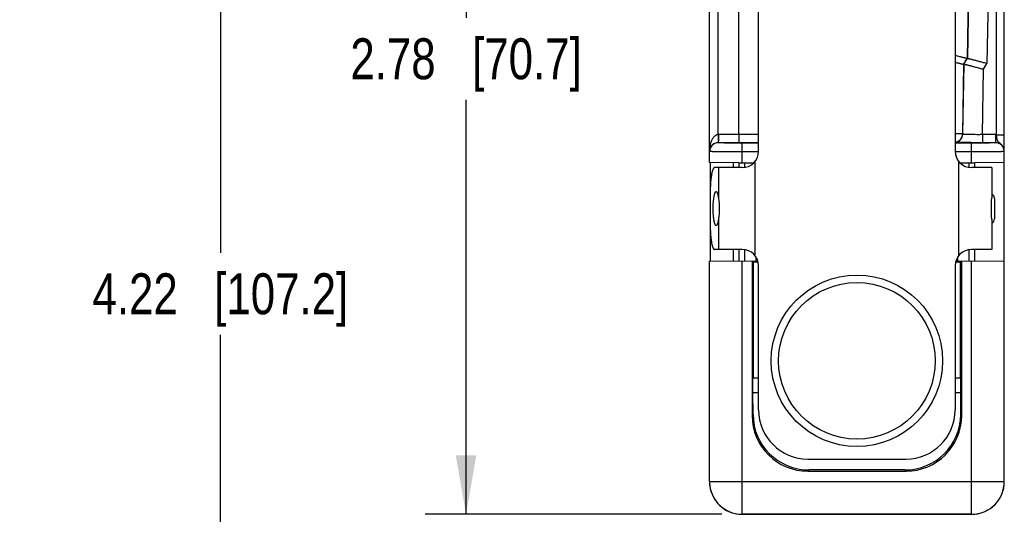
# Model space of a CAD drawing. Header units: inches. Extents: x 0 to 22, y 0 to 17.
# Tile 25 of 28: x 13 to 16, y 12.9 to 14.4. Entities that reach past the tile are written whole.
import ezdxf

# ---------------------------------------------------------------- set-up
doc = ezdxf.new("R2010")
doc.units = ezdxf.units.IN
doc.header["$LTSCALE"] = 1.21
doc.header["$MEASUREMENT"] = 0
doc.layers.get('0').update_dxf_attribs({"linetype": 'CONTINUOUS'})
for name, color, linetype in [('02___PRT_ALL_AXES', 7, 'CONTINUOUS'), ('DIMENSIONS', 7, 'CONTINUOUS'), ('FEATURES', 7, 'CONTINUOUS')]:
    doc.layers.add(name, color=color, linetype=linetype)
doc.styles.get("Standard").update_dxf_attribs({"font": 'txt', "width": 0.8})
doc.dimstyles.new('DIMSTYLE_1', dxfattribs={"dimtxt": 0.125, "dimasz": 0.18, "dimexe": 0.125, "dimexo": 0.0625, "dimgap": 0.0625, "dimtad": 0, "dimtih": 1, "dimtoh": 1, "dimzin": 4, "dimdsep": 46, "dimtxsty": 'STANDARD', "dimblk": '_FILLED', "dimblk1": '_FILLED', "dimblk2": '_FILLED', "dimcen": 0.09, "dimadec": 0, "dimazin": 0, "dimtp": 0.001, "dimtm": 0.001, "dimtfac": 1, "dimtofl": 0, "dimtmove": 0, "dimatfit": 3, "dimldrblk": '_FILLED', "dimfxl": 1, "dimtolj": 1, "dimtzin": 4, "dimarcsym": 0})

# ---------------------------------------------------------------- blocks, each defined once
blk = doc.blocks.new('_FILLED')
at = {"color": 0, "linetype": 'BYBLOCK'}
blk.add_solid([(0, 0), (-1, 0.174), (-1, -0.174)], dxfattribs=at)
blk = doc.blocks.new('*D17')
at = {"layer": 'DIMENSIONS', "color": 2, "linetype": 'CONTINUOUS'}
for p, q in [((15.1241, 15.7217), (13.4781, 15.7217)), ((13.6031, 15.7217), (13.6031, 13.7375)), ((13.6031, 11.5032), (13.6031, 13.4875)), ((15.5626, 11.5032), (13.4781, 11.5032))]:
    blk.add_line(p, q, dxfattribs=at)
at = {"layer": 'DIMENSIONS', "color": 2, "linetype": 'CONTINUOUS', "xscale": 0.18, "yscale": 0.18, "zscale": 0.18}
for p, rotation in [((13.6031, 15.7217), 90), ((13.6031, 11.5032), 270)]:
    blk.add_blockref('_FILLED', p, dxfattribs=dict(at, rotation=rotation))
at = {"layer": 'DIMENSIONS', "color": 2, "linetype": 'CONTINUOUS', "insert": (13.6031, 13.675), "char_height": 0.125, "width": 1.225, "attachment_point": 2, "line_spacing_factor": 0.9}
blk.add_mtext('4.22{\\Ftxt.shx;\\W1.000000;\\H0.125000; }[107.2]', dxfattribs=at)
blk = doc.blocks.new('*D18')
at = {"layer": 'DIMENSIONS', "color": 2, "linetype": 'CONTINUOUS'}
for p, q in [((15.1241, 15.7217), (14.2281, 15.7217)), ((14.3531, 15.7217), (14.3531, 14.4553)), ((14.3531, 12.939), (14.3531, 14.2053)), ((15.1338, 12.939), (14.2281, 12.939))]:
    blk.add_line(p, q, dxfattribs=at)
at = {"layer": 'DIMENSIONS', "color": 2, "linetype": 'CONTINUOUS', "xscale": 0.18, "yscale": 0.18, "zscale": 0.18}
for p, rotation in [((14.3531, 15.7217), 90), ((14.3531, 12.939), 270)]:
    blk.add_blockref('_FILLED', p, dxfattribs=dict(at, rotation=rotation))
at = {"layer": 'DIMENSIONS', "color": 2, "linetype": 'CONTINUOUS', "insert": (14.3531, 14.3928), "char_height": 0.125, "width": 1.125, "attachment_point": 2, "line_spacing_factor": 0.9}
blk.add_mtext('2.78{\\Ftxt.shx;\\W1.000000;\\H0.125000; }[70.7]', dxfattribs=at)

msp = doc.modelspace()

# ---------------------------------------------------------------- linework, layer by layer
at = {"color": 7, "linetype": 'CONTINUOUS'}
for p, q in [((15.9726, 14.0984), (15.9726, 15.7217)), ((15.0963, 14.0135), (15.0963, 15.6947)), ((15.9963, 14.0469), (15.9963, 15.6981)), ((15.123, 14.0985), (15.123, 15.648)), ((15.1863, 14.0985), (15.1863, 15.648)), ((15.9059, 15.6579), (15.8828, 14.3312)), ((15.9064, 15.648), (15.8834, 14.3317)), ((15.9664, 15.648), (15.9431, 14.3162)), ((15.8725, 14.3134), (15.8688, 14.1006)), ((15.8694, 14.1), (15.8731, 14.3138)), ((15.8725, 14.3134), (15.8828, 14.3312)), ((15.8731, 14.3138), (15.8725, 14.3134)), ((15.8731, 14.3138), (15.8834, 14.3317)), ((15.8834, 14.3317), (15.8828, 14.3312)), ((15.9328, 14.2983), (15.9431, 14.3162)), ((15.9293, 14.0985), (15.9328, 14.2983)), ((15.123, 14.0985), (15.1231, 14.0771)), ((15.1863, 14.0985), (15.1235, 14.0985)), ((15.1863, 14.0985), (15.186, 14.0739)), ((15.2463, 14.0985), (15.1863, 14.0985)), ((15.8688, 14.1006), (15.8463, 14.1009)), ((15.8694, 14.1), (15.8688, 14.1006)), ((15.9293, 14.0985), (15.9293, 14.0739)), ((15.9693, 14.0985), (15.9293, 14.0985)), ((15.9693, 14.0985), (15.9693, 14.0739)), ((15.1233, 14.0739), (15.1233, 14.074)), ((15.1862, 14.0739), (15.1233, 14.074)), ((15.2463, 14.0739), (15.1862, 14.0739)), ((15.1963, 14.0127), (15.1963, 14.0726)), ((15.2463, 14.0726), (15.1963, 14.0726)), ((15.8963, 14.0726), (15.8463, 14.0726)), ((15.8963, 14.0127), (15.8963, 14.0726)), ((15.9693, 14.0739), (15.9293, 14.0739)), ((15.2463, 14.0461), (15.1963, 14.0461)), ((15.8963, 14.0461), (15.8463, 14.0461)), ((15.9963, 13.039), (15.9963, 14.0469)), ((15.1863, 14.0127), (15.0963, 14.0135)), ((15.1863, 14.0127), (15.1863, 13.9977)), ((15.1863, 14.0127), (15.232, 14.0127)), ((15.2033, 14.0127), (15.2033, 13.9982)), ((15.8606, 14.0127), (15.9063, 14.0127)), ((15.8893, 13.9982), (15.8893, 14.0127)), ((15.9963, 14.0135), (15.9063, 14.0127)), ((15.9063, 13.9977), (15.9063, 14.0127)), ((15.9663, 13.9039), (15.9663, 13.8415)), ((15.1863, 13.7477), (15.1863, 13.7127)), ((15.2033, 13.7472), (15.2033, 13.7129)), ((15.8893, 13.7129), (15.8893, 13.7472)), ((15.9063, 13.7127), (15.9063, 13.7477)), ((15.0963, 13.7119), (15.2277, 13.7131)), ((15.0963, 13.039), (15.0963, 13.7119)), ((15.1963, 12.9389), (15.1963, 13.7128)), ((15.2263, 13.7131), (15.2263, 13.2407)), ((15.2277, 13.7131), (15.2277, 13.7113)), ((15.2277, 13.7113), (15.2298, 13.7091)), ((15.2382, 13.7113), (15.2277, 13.7113)), ((15.2298, 13.7091), (15.2298, 13.3557)), ((15.2449, 13.7091), (15.2298, 13.7091)), ((15.2382, 13.7249), (15.2382, 13.7113)), ((15.8627, 13.7091), (15.8476, 13.7091)), ((15.8543, 13.7113), (15.8543, 13.7249)), ((15.8648, 13.7113), (15.8543, 13.7113)), ((15.8648, 13.7113), (15.8627, 13.7091)), ((15.8627, 13.3557), (15.8627, 13.7091)), ((15.8648, 13.7131), (15.8648, 13.7113)), ((15.8648, 13.7131), (15.9963, 13.7119)), ((15.8663, 13.2407), (15.8663, 13.7131)), ((15.8963, 12.9388), (15.8963, 13.7128)), ((15.2463, 13.2577), (15.2463, 13.6977)), ((15.8463, 13.6977), (15.8463, 13.2577)), ((15.2298, 13.3557), (15.229, 13.3548)), ((15.229, 13.3107), (15.229, 13.3548)), ((15.2463, 13.3548), (15.229, 13.3548)), ((15.2298, 13.3557), (15.2463, 13.3557)), ((15.8463, 13.3557), (15.8627, 13.3557)), ((15.8636, 13.3548), (15.8463, 13.3548)), ((15.8627, 13.3557), (15.8636, 13.3548)), ((15.8636, 13.3107), (15.8636, 13.3548)), ((15.2292, 13.2436), (15.229, 13.3107)), ((15.229, 13.3107), (15.2463, 13.3107)), ((15.8463, 13.3107), (15.8636, 13.3107)), ((15.8633, 13.2436), (15.8636, 13.3107)), ((15.2263, 13.2407), (15.2292, 13.2436)), ((15.8633, 13.2436), (15.8663, 13.2407)), ((15.3963, 13.1077), (15.6963, 13.1077)), ((15.3962, 13.0707), (15.3998, 13.0743)), ((15.3962, 13.0707), (15.6963, 13.0707)), ((15.6927, 13.0743), (15.3998, 13.0743)), ((15.6927, 13.0743), (15.6963, 13.0707)), ((15.0963, 13.039), (15.9963, 13.039)), ((15.8963, 12.939), (15.1963, 12.939)), ((15.1963, 12.9389), (15.8963, 12.9388))]:
    msp.add_line(p, q, dxfattribs=at)
at = {"color": 3, "linetype": 'CONTINUOUS'}
for p, q in [((15.0988, 14.0135), (15.0988, 13.936)), ((15.1688, 14.0129), (15.1688, 13.9977)), ((15.0988, 13.8094), (15.0988, 13.7119)), ((15.1688, 13.7477), (15.1688, 13.7126))]:
    msp.add_line(p, q, dxfattribs=at)
at = {"color": 7, "linetype": 'CONTINUOUS'}
for radius in [0.2617, 0.2391]:
    msp.add_circle((15.5463, 13.4077), radius, dxfattribs=at)
for centre, radius, start, end in [((15.1235, 14.0465), 0.052, 89.9913, 90.4914), ((15.8438, 14.101), 0.025, 275.7471, 358.9683), ((15.8444, 14.1004), 0.025, 274.3602, 358.9635), ((15.9693, 14.0465), 0.052, 86.2735, 90.0003), ((15.1233, 14.0469), 0.027, 89.9953, 179.9953), ((15.9692, 14.0469), 0.027, 359.9675, 89.9673), ((15.9693, 14.0469), 0.027, 0.0047, 90.0047), ((15.1916, 14.0478), 0.0954, 177.7186, 179.9968), ((15.9513, 13.9039), 0.015, 0, 64.6052), ((15.9513, 13.8415), 0.015, 295.3948, 360), ((15.3963, 13.2577), 0.15, 180, 270), ((15.6963, 13.2577), 0.15, 270, 360), ((15.1961, 13.039), 0.0998, 180.0059, 184.1781), ((15.1963, 13.0389), 0.1, 179.998, 269.9874), ((15.1965, 13.039), 0.1002, 184.1765, 184.4367), ((15.1966, 13.039), 0.1004, 184.4377, 188.4481), ((15.1966, 13.039), 0.1003, 188.4484, 188.6859), ((15.1963, 13.039), 0.1, 188.6836, 192.9144), ((15.1963, 13.039), 0.1, 192.9292, 270.0034), ((15.8963, 13.039), 0.1, 269.9957, 359.9944), ((15.8963, 13.0388), 0.1, 269.9945, 0.005)]:
    msp.add_arc(centre, radius, start, end, dxfattribs=at)
for centre, major_axis, ratio, start_param, end_param in [((15.2382, 13.7108), (0.03, 0), 0.017455, 1.364237, 1.570796), ((15.8543, 13.7108), (0.03, 0), 0.017455, 1.570796, 1.777356), ((15.3963, 13.2407), (0.1202, 0.1202), 0.999695, -3.926839, -2.356347), ((15.3992, 13.2437), (0.1586, -0.0615), 0.99509, -2.769678, -1.199187), ((15.6933, 13.2437), (0.1586, 0.0615), 0.99509, -1.942406, -0.371914), ((15.6962, 13.2407), (0.1202, -0.1202), 0.999695, -0.785246, 0.785246)]:
    msp.add_ellipse(centre, major_axis=major_axis, ratio=ratio, start_param=start_param, end_param=end_param, dxfattribs=at)
for points, knots in [([(15.8828, 14.3312), (15.8828, 14.3312), (15.8827, 14.3312), (15.8827, 14.3312), (15.8825, 14.3312), (15.8823, 14.3313), (15.882, 14.3313), (15.8816, 14.3314), (15.8811, 14.3315), (15.8806, 14.3316), (15.8797, 14.3318), (15.8784, 14.3321), (15.8766, 14.3325), (15.8746, 14.333), (15.8723, 14.3336), (15.8698, 14.3342), (15.867, 14.3349), (15.864, 14.3357), (15.8596, 14.3369), (15.8536, 14.3384), (15.8488, 14.3397), (15.8463, 14.3404)], [0, 0, 0, 0, 0.000823, 0.002131, 0.006318, 0.012644, 0.021115, 0.031724, 0.04446, 0.05931, 0.076258, 0.116322, 0.164358, 0.220063, 0.283121, 0.353139, 0.429685, 0.512326, 0.600608, 0.792074, 1, 1, 1, 1]), ([(15.8463, 14.3198), (15.8481, 14.3193), (15.8517, 14.3184), (15.856, 14.3172), (15.8592, 14.3164), (15.8613, 14.3159), (15.8633, 14.3154), (15.8651, 14.3149), (15.8667, 14.3145), (15.8682, 14.3142), (15.8694, 14.3139), (15.8703, 14.3137), (15.8709, 14.3136), (15.8713, 14.3135), (15.8716, 14.3135), (15.8719, 14.3134), (15.8721, 14.3134), (15.8723, 14.3134), (15.8724, 14.3134), (15.8725, 14.3134), (15.8725, 14.3134)], [0, 0, 0, 0, 0.214517, 0.408613, 0.497062, 0.579321, 0.655047, 0.723906, 0.785623, 0.839958, 0.886671, 0.925525, 0.941945, 0.956344, 0.968712, 0.979039, 0.98732, 0.993553, 0.997751, 1, 1, 1, 1]), ([(15.8731, 14.3138), (15.8731, 14.3138), (15.8732, 14.3139), (15.8732, 14.3139), (15.8733, 14.3138), (15.8735, 14.3138), (15.8737, 14.3138), (15.874, 14.3138), (15.8745, 14.3137), (15.8752, 14.3135), (15.876, 14.3133), (15.877, 14.3131), (15.8781, 14.3128), (15.8794, 14.3126), (15.8813, 14.3121), (15.8839, 14.3114), (15.8875, 14.3105), (15.8914, 14.3095), (15.8958, 14.3084), (15.9004, 14.3071), (15.9054, 14.3058), (15.9124, 14.3039), (15.9216, 14.3014), (15.929, 14.2994), (15.9328, 14.2983)], [0, 0, 0, 0, 0.000745, 0.00205, 0.003945, 0.006438, 0.00953, 0.013219, 0.022386, 0.03392, 0.047801, 0.063986, 0.082418, 0.103039, 0.125793, 0.17746, 0.23684, 0.303279, 0.376107, 0.454571, 0.537899, 0.625321, 0.809374, 1, 1, 1, 1]), ([(15.8834, 14.3317), (15.8834, 14.3317), (15.8835, 14.3317), (15.8835, 14.3317), (15.8837, 14.3317), (15.8838, 14.3317), (15.884, 14.3317), (15.8843, 14.3316), (15.8848, 14.3315), (15.8855, 14.3314), (15.8864, 14.3312), (15.8873, 14.331), (15.8884, 14.3307), (15.8897, 14.3304), (15.8916, 14.3299), (15.8942, 14.3293), (15.8978, 14.3284), (15.9017, 14.3274), (15.9061, 14.3262), (15.9107, 14.325), (15.9157, 14.3237), (15.9227, 14.3218), (15.9319, 14.3193), (15.9393, 14.3172), (15.9431, 14.3162)], [0, 0, 0, 0, 0.000745, 0.00205, 0.003945, 0.006438, 0.00953, 0.013219, 0.022386, 0.03392, 0.047801, 0.063986, 0.082418, 0.103039, 0.125793, 0.17746, 0.23684, 0.303279, 0.376107, 0.454571, 0.537899, 0.625321, 0.809374, 1, 1, 1, 1]), ([(15.123, 14.0985), (15.1217, 14.0985), (15.1197, 14.0982), (15.1172, 14.0973), (15.1155, 14.0964), (15.1139, 14.0954), (15.1119, 14.0939), (15.1096, 14.0917), (15.1073, 14.0888), (15.1053, 14.0858), (15.1036, 14.0826), (15.1016, 14.0782), (15.0996, 14.0726), (15.0979, 14.0657), (15.0968, 14.0587), (15.0964, 14.054), (15.0963, 14.0516)], [0, 0, 0, 0, 0.067899, 0.101583, 0.134832, 0.167751, 0.200321, 0.264457, 0.327681, 0.390197, 0.452206, 0.513815, 0.636166, 0.757804, 0.879016, 1, 1, 1, 1]), ([(15.1235, 14.0985), (15.1235, 14.0974), (15.1235, 14.0953), (15.1235, 14.0921), (15.1235, 14.0891), (15.1235, 14.0862), (15.1234, 14.0835), (15.1234, 14.0811), (15.1233, 14.079), (15.1232, 14.0777), (15.1231, 14.0771)], [0, 0, 0, 0, 0.151458, 0.300519, 0.444144, 0.579661, 0.704971, 0.818059, 0.91702, 1, 1, 1, 1]), ([(15.9293, 14.0985), (15.9255, 14.0985), (15.9179, 14.0984), (15.9086, 14.0985), (15.9014, 14.0985), (15.8964, 14.0986), (15.8917, 14.0987), (15.8874, 14.0987), (15.8835, 14.0989), (15.88, 14.099), (15.8769, 14.0991), (15.8747, 14.0992), (15.8732, 14.0993), (15.8722, 14.0994), (15.8714, 14.0995), (15.8707, 14.0996), (15.8702, 14.0997), (15.8698, 14.0998), (15.8695, 14.0998), (15.8694, 14.0999), (15.8694, 14.0999), (15.8694, 14.1)], [0, 0, 0, 0, 0.192766, 0.378345, 0.466235, 0.549735, 0.628046, 0.700436, 0.76621, 0.824767, 0.875541, 0.918078, 0.936132, 0.951983, 0.965607, 0.976977, 0.986072, 0.992892, 0.997471, 0.998963, 1, 1, 1, 1]), ([(15.9726, 14.0984), (15.9742, 14.0984), (15.9772, 14.0984), (15.9809, 14.0984), (15.9837, 14.0984), (15.9857, 14.0983), (15.9876, 14.0983), (15.9893, 14.0983), (15.9908, 14.0982), (15.9922, 14.0982), (15.9934, 14.0982), (15.9943, 14.0982), (15.9949, 14.0981), (15.9952, 14.0981), (15.9955, 14.0981), (15.9958, 14.0981), (15.996, 14.098), (15.9961, 14.098), (15.9962, 14.098), (15.9963, 14.098), (15.9963, 14.098), (15.9963, 14.098)], [0, 0, 0, 0, 0.194547, 0.382412, 0.471142, 0.555251, 0.633994, 0.706626, 0.772435, 0.830847, 0.881322, 0.923322, 0.940982, 0.956368, 0.969457, 0.980228, 0.988662, 0.994743, 0.998471, 0.999477, 1, 1, 1, 1]), ([(15.9963, 14.0469), (15.9963, 14.0495), (15.9955, 14.0548), (15.9929, 14.0609), (15.99, 14.0651), (15.9875, 14.068), (15.9853, 14.0702), (15.9835, 14.0718), (15.9821, 14.073), (15.9808, 14.0741), (15.9796, 14.0753), (15.9785, 14.0764), (15.9775, 14.0776), (15.9766, 14.0789), (15.9758, 14.0803), (15.9752, 14.0818), (15.9745, 14.0839), (15.9738, 14.0868), (15.9733, 14.0905), (15.9729, 14.0944), (15.9727, 14.097), (15.9726, 14.0984)], [0, 0, 0, 0, 0.133777, 0.266697, 0.332539, 0.397397, 0.460631, 0.491431, 0.521525, 0.550794, 0.579144, 0.60655, 0.633226, 0.659565, 0.686037, 0.713073, 0.741013, 0.800243, 0.863885, 0.931002, 1, 1, 1, 1]), ([(15.1233, 14.074), (15.1206, 14.074), (15.1156, 14.0732), (15.1093, 14.0705), (15.1047, 14.0671), (15.1014, 14.0634), (15.099, 14.0596), (15.0974, 14.0557), (15.0965, 14.0518), (15.0963, 14.0491), (15.0963, 14.0478)], [0, 0, 0, 0, 0.194627, 0.355295, 0.488639, 0.605159, 0.711194, 0.810644, 0.906259, 1, 1, 1, 1]), ([(15.1231, 14.0771), (15.1231, 14.0769), (15.1231, 14.0765), (15.1232, 14.0758), (15.1233, 14.0753), (15.1234, 14.0749), (15.1234, 14.0745), (15.1233, 14.0743), (15.1233, 14.0742), (15.1233, 14.0741), (15.1232, 14.074), (15.1232, 14.074), (15.1232, 14.074), (15.1232, 14.074)], [0, 0, 0, 0, 0.21986, 0.415217, 0.584676, 0.72488, 0.835305, 0.880421, 0.918933, 0.950648, 0.975144, 0.991816, 1, 1, 1, 1]), ([(15.1963, 14.0726), (15.1915, 14.0726), (15.1844, 14.0726), (15.1751, 14.0726), (15.1684, 14.0727), (15.162, 14.0727), (15.1558, 14.0728), (15.1501, 14.0729), (15.1448, 14.073), (15.14, 14.073), (15.1358, 14.0731), (15.1326, 14.0732), (15.1303, 14.0733), (15.1289, 14.0734), (15.1276, 14.0734), (15.1265, 14.0735), (15.1255, 14.0735), (15.1247, 14.0736), (15.1241, 14.0737), (15.1237, 14.0737), (15.1235, 14.0738), (15.1234, 14.0738), (15.1233, 14.0738), (15.1233, 14.0738), (15.1233, 14.0739)], [0, 0, 0, 0, 0.19496, 0.290132, 0.382476, 0.471134, 0.555266, 0.634055, 0.706723, 0.77259, 0.831004, 0.881426, 0.903486, 0.923366, 0.941024, 0.956424, 0.969526, 0.980295, 0.988709, 0.994763, 0.996909, 0.998473, 0.999475, 1, 1, 1, 1]), ([(15.9293, 14.0739), (15.9245, 14.0739), (15.9151, 14.074), (15.9012, 14.074), (15.8882, 14.0741), (15.8764, 14.0743), (15.866, 14.0744), (15.8586, 14.0746), (15.8535, 14.0748), (15.8506, 14.0749), (15.8482, 14.075), (15.8468, 14.0751), (15.8462, 14.0751)], [0, 0, 0, 0, 0.173047, 0.341155, 0.499445, 0.643319, 0.768599, 0.871662, 0.9139, 0.949534, 0.978295, 1, 1, 1, 1]), ([(15.9693, 14.0739), (15.9693, 14.0738), (15.9692, 14.0738), (15.9692, 14.0738), (15.969, 14.0738), (15.9688, 14.0737), (15.9684, 14.0737), (15.9678, 14.0736), (15.967, 14.0735), (15.9661, 14.0735), (15.9649, 14.0734), (15.9637, 14.0734), (15.9622, 14.0733), (15.96, 14.0732), (15.9568, 14.0731), (15.9525, 14.073), (15.9477, 14.073), (15.9424, 14.0729), (15.9367, 14.0728), (15.9306, 14.0727), (15.9241, 14.0727), (15.9174, 14.0726), (15.9081, 14.0726), (15.901, 14.0726), (15.8963, 14.0726)], [0, 0, 0, 0, 0.000525, 0.001527, 0.003091, 0.005237, 0.011291, 0.019705, 0.030474, 0.043576, 0.058976, 0.076634, 0.096514, 0.118574, 0.168996, 0.22741, 0.293277, 0.365945, 0.444734, 0.528866, 0.617524, 0.709868, 0.80504, 1, 1, 1, 1]), ([(15.1963, 14.0461), (15.1898, 14.0461), (15.1801, 14.0461), (15.1673, 14.0461), (15.1581, 14.0461), (15.1493, 14.0462), (15.1409, 14.0462), (15.133, 14.0462), (15.1258, 14.0463), (15.1192, 14.0464), (15.1142, 14.0464), (15.1106, 14.0465), (15.1081, 14.0465), (15.1059, 14.0465), (15.1039, 14.0466), (15.1022, 14.0466), (15.1006, 14.0466), (15.0995, 14.0467), (15.0987, 14.0467), (15.0982, 14.0467), (15.0978, 14.0467), (15.0974, 14.0467), (15.097, 14.0468), (15.0968, 14.0468), (15.0966, 14.0468), (15.0964, 14.0468), (15.0963, 14.0468), (15.0963, 14.0469), (15.0963, 14.0469), (15.0963, 14.0469)], [0, 0, 0, 0, 0.195042, 0.290256, 0.38264, 0.471337, 0.555508, 0.634334, 0.707038, 0.772936, 0.831379, 0.857632, 0.881822, 0.903887, 0.923769, 0.941426, 0.95682, 0.969912, 0.975583, 0.980665, 0.985156, 0.989054, 0.992358, 0.995068, 0.997182, 0.998701, 0.999628, 0.999875, 1, 1, 1, 1]), ([(15.9963, 14.0469), (15.9963, 14.0469), (15.9962, 14.0469), (15.9962, 14.0468), (15.9961, 14.0468), (15.996, 14.0468), (15.9958, 14.0468), (15.9955, 14.0468), (15.9952, 14.0467), (15.9948, 14.0467), (15.9943, 14.0467), (15.9938, 14.0467), (15.993, 14.0467), (15.9919, 14.0466), (15.9903, 14.0466), (15.9886, 14.0466), (15.9866, 14.0465), (15.9844, 14.0465), (15.982, 14.0465), (15.9783, 14.0464), (15.9733, 14.0464), (15.9667, 14.0463), (15.9595, 14.0462), (15.9516, 14.0462), (15.9433, 14.0462), (15.9344, 14.0461), (15.9252, 14.0461), (15.9124, 14.0461), (15.9028, 14.0461), (15.8963, 14.0461)], [0, 0, 0, 0, 0.000125, 0.000372, 0.001299, 0.002818, 0.004932, 0.007642, 0.010946, 0.014844, 0.019335, 0.024417, 0.030088, 0.04318, 0.058574, 0.076231, 0.096113, 0.118178, 0.142368, 0.168621, 0.227064, 0.292962, 0.365666, 0.444492, 0.528663, 0.61736, 0.709744, 0.804958, 1, 1, 1, 1])]:
    msp.add_open_spline(points, degree=3, knots=knots, dxfattribs=at)
at = {"layer": '02___PRT_ALL_AXES', "color": 7, "linetype": 'CONTINUOUS'}
for p, q in [((15.1236, 13.9977), (15.1236, 13.9059)), ((15.9577, 13.9977), (15.9577, 13.9059)), ((15.1236, 13.8395), (15.1236, 13.7477)), ((15.9577, 13.8395), (15.9577, 13.7477))]:
    msp.add_line(p, q, dxfattribs=at)
for points, knots in [([(15.1076, 13.8727), (15.1076, 13.8761), (15.1077, 13.8827), (15.1081, 13.8909), (15.1086, 13.8971), (15.1091, 13.9015), (15.1096, 13.9056), (15.1102, 13.9094), (15.1108, 13.9128), (15.1115, 13.9158), (15.1123, 13.9184), (15.113, 13.9204), (15.1135, 13.9216), (15.114, 13.9224), (15.1144, 13.9231), (15.1148, 13.9237), (15.1153, 13.9241), (15.1157, 13.9245), (15.1162, 13.9247), (15.1165, 13.9247), (15.1166, 13.9247)], [0, 0, 0, 0, 0.187584, 0.368277, 0.45385, 0.535215, 0.611643, 0.682426, 0.746947, 0.804685, 0.855185, 0.898169, 0.916799, 0.933521, 0.948378, 0.96145, 0.972869, 0.982847, 0.991726, 1, 1, 1, 1]), ([(15.1166, 13.9247), (15.1168, 13.9247), (15.1171, 13.9246), (15.1176, 13.9244), (15.1181, 13.924), (15.1186, 13.9234), (15.1191, 13.9227), (15.1196, 13.9219), (15.12, 13.9209), (15.1205, 13.9197), (15.1209, 13.9185), (15.1215, 13.9165), (15.1222, 13.9137), (15.1229, 13.91), (15.1234, 13.9073), (15.1236, 13.9059)], [0, 0, 0, 0, 0.024142, 0.050456, 0.080641, 0.115806, 0.156581, 0.203316, 0.256198, 0.31531, 0.380626, 0.452068, 0.612859, 0.796285, 1, 1, 1, 1]), ([(15.1236, 13.9059), (15.1239, 13.9035), (15.1246, 13.8983), (15.1255, 13.8902), (15.1261, 13.8816), (15.1263, 13.8757), (15.1263, 13.8727)], [0, 0, 0, 0, 0.223663, 0.469888, 0.731182, 1, 1, 1, 1]), ([(15.9577, 13.8395), (15.9577, 13.8407), (15.9577, 13.8431), (15.9575, 13.8483), (15.9573, 13.8552), (15.957, 13.8638), (15.9569, 13.8727), (15.957, 13.8816), (15.9573, 13.8902), (15.9575, 13.8971), (15.9577, 13.9023), (15.9577, 13.9047), (15.9577, 13.9059)], [0, 0, 0, 0, 0.053945, 0.111284, 0.234214, 0.365093, 0.500009, 0.634924, 0.7658, 0.888723, 0.946057, 1, 1, 1, 1]), ([(15.1166, 13.8207), (15.1165, 13.8207), (15.1162, 13.8208), (15.1157, 13.821), (15.1153, 13.8213), (15.1148, 13.8217), (15.1144, 13.8223), (15.114, 13.823), (15.1135, 13.8238), (15.113, 13.8251), (15.1123, 13.827), (15.1115, 13.8296), (15.1108, 13.8326), (15.1102, 13.836), (15.1096, 13.8398), (15.1091, 13.8439), (15.1086, 13.8483), (15.1081, 13.8545), (15.1077, 13.8627), (15.1076, 13.8693), (15.1076, 13.8727)], [0, 0, 0, 0, 0.008274, 0.017153, 0.027131, 0.03855, 0.051622, 0.066479, 0.083201, 0.101831, 0.144815, 0.195315, 0.253053, 0.317574, 0.388357, 0.464785, 0.54615, 0.631723, 0.812416, 1, 1, 1, 1]), ([(15.1263, 13.8727), (15.1263, 13.8697), (15.1261, 13.8638), (15.1255, 13.8552), (15.1246, 13.8471), (15.1239, 13.8419), (15.1236, 13.8395)], [0, 0, 0, 0, 0.26881, 0.530104, 0.776333, 1, 1, 1, 1]), ([(15.1236, 13.8395), (15.1234, 13.8381), (15.1229, 13.8354), (15.1222, 13.8317), (15.1215, 13.8289), (15.1209, 13.827), (15.1205, 13.8257), (15.12, 13.8245), (15.1196, 13.8235), (15.1191, 13.8227), (15.1186, 13.822), (15.1181, 13.8214), (15.1176, 13.821), (15.1171, 13.8208), (15.1168, 13.8207), (15.1166, 13.8207)], [0, 0, 0, 0, 0.203715, 0.387141, 0.547932, 0.619374, 0.68469, 0.743802, 0.796684, 0.843419, 0.884194, 0.919359, 0.949544, 0.975858, 1, 1, 1, 1])]:
    msp.add_open_spline(points, degree=3, knots=knots, dxfattribs=at)
at = {"layer": 'FEATURES', "color": 7, "linetype": 'CONTINUOUS'}
for p, q in [((15.2463, 14.0477), (15.2463, 14.6887)), ((15.8463, 14.6887), (15.8463, 14.0477)), ((15.2348, 14.0159), (15.2348, 13.7295)), ((15.8577, 13.7295), (15.8577, 14.0159)), ((15.1963, 13.9977), (15.1116, 13.9977)), ((15.9577, 13.9977), (15.8963, 13.9977)), ((15.0986, 13.9227), (15.0986, 13.8227)), ((15.1963, 13.7477), (15.1116, 13.7477)), ((15.9577, 13.7477), (15.8963, 13.7477))]:
    msp.add_line(p, q, dxfattribs=at)
for centre, start, end in [((15.1963, 14.0477), 270, 360), ((15.8963, 14.0477), 180, 270), ((15.1963, 13.6977), 0, 90), ((15.8963, 13.6977), 90, 180)]:
    msp.add_arc(centre, 0.05, start, end, dxfattribs=at)
for points, knots in [([(15.1116, 13.9977), (15.1114, 13.9977), (15.1109, 13.9976), (15.1103, 13.9974), (15.1096, 13.9969), (15.109, 13.9962), (15.1084, 13.9954), (15.1078, 13.9944), (15.1072, 13.9933), (15.1066, 13.992), (15.106, 13.9905), (15.1052, 13.9882), (15.1043, 13.9849), (15.1032, 13.9805), (15.1023, 13.9756), (15.1015, 13.9701), (15.1007, 13.9642), (15.1001, 13.958), (15.0993, 13.9489), (15.0987, 13.9372), (15.0986, 13.9276), (15.0986, 13.9227)], [0, 0, 0, 0, 0.008271, 0.017153, 0.027131, 0.038547, 0.051618, 0.066478, 0.083204, 0.101831, 0.122372, 0.14482, 0.195326, 0.253059, 0.317583, 0.388362, 0.464781, 0.546157, 0.631748, 0.812375, 1, 1, 1, 1]), ([(15.0986, 13.8227), (15.0986, 13.8178), (15.0987, 13.8083), (15.0993, 13.7965), (15.1001, 13.7875), (15.1007, 13.7812), (15.1015, 13.7753), (15.1023, 13.7698), (15.1032, 13.7649), (15.1043, 13.7605), (15.1052, 13.7573), (15.106, 13.755), (15.1066, 13.7535), (15.1072, 13.7521), (15.1078, 13.751), (15.1084, 13.75), (15.109, 13.7492), (15.1096, 13.7485), (15.1103, 13.7481), (15.1109, 13.7478), (15.1114, 13.7477), (15.1116, 13.7477)], [0, 0, 0, 0, 0.187625, 0.368252, 0.453843, 0.535219, 0.611638, 0.682417, 0.746941, 0.804674, 0.85518, 0.877628, 0.898169, 0.916796, 0.933522, 0.948382, 0.961453, 0.972869, 0.982847, 0.991729, 1, 1, 1, 1])]:
    msp.add_open_spline(points, degree=3, knots=knots, dxfattribs=at)

# ---------------------------------------------------------------- dimensions: what is measured, and where the dimension line sits
at = {"layer": 'DIMENSIONS', "color": 2, "linetype": 'CONTINUOUS'}
for base, p2, picture, middle in [((13.6031, 11.5032), (15.6251, 11.5032), '*D17', (13.6031, 13.6125)), ((14.3531, 12.939), (15.1963, 12.939), '*D18', (14.3531, 14.3303))]:
    dim = msp.add_linear_dim(base=base, p1=(15.1866, 15.7217), p2=p2, angle=270, dimstyle='DIMSTYLE_1', dxfattribs=at)
    dim.commit()
    dim.dimension.update_dxf_attribs({"geometry": picture, "text_midpoint": middle, "dimtype": 160})

doc.saveas('drawing.dxf')
